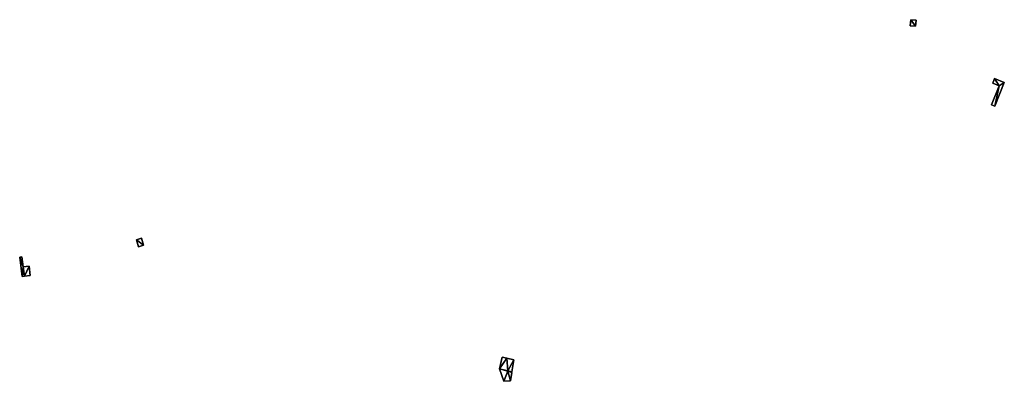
# Model space of a CAD drawing. Header units: inches. Extents: x 92399 to 92586, y 1600287 to 1600356.
import ezdxf

# ---------------------------------------------------------------- set-up
doc = ezdxf.new("R2010")
doc.units = ezdxf.units.IN
doc.header["$MEASUREMENT"] = 0
doc.layers.add('Objekter_Andrebygg', color=10, linetype='Continuous')

msp = doc.modelspace()

# ---------------------------------------------------------------- meshes
at = {"layer": 'Objekter_Andrebygg', "color": 24, "true_color": 0xaa170d}
mesh = msp.add_polyface(dxfattribs=at)
corners = [(92569.332, 1600354.312, 111.064), (92568.461, 1600355.562, 111.042), (92568.344, 1600354.375, 111.078), (92569.449, 1600355.438, 111.016), (92569.332, 1600354.312, 112.59), (92568.461, 1600355.562, 111.41), (92568.344, 1600354.375, 111.41), (92569.449, 1600355.438, 112.59)]
mesh.append_faces([[corners[k] for k in face] for face in [(6, 5, 2), (5, 1, 2), (5, 7, 3), (5, 3, 1), (7, 4, 0), (7, 0, 3), (4, 6, 0), (6, 2, 0), (6, 5, 2), (5, 1, 2), (5, 7, 3), (5, 3, 1), (7, 4, 0), (7, 0, 3), (4, 7, 5), (4, 5, 6), (4, 7, 5), (4, 5, 6), (0, 3, 1), (0, 1, 2), (0, 3, 1), (0, 1, 2)]], dxfattribs={"color": 82})
mesh = msp.add_polyface(dxfattribs=at)
corners = [(92569.332, 1600354.312, 111.064), (92568.461, 1600355.562, 111.042), (92568.344, 1600354.375, 111.078), (92569.449, 1600355.438, 111.016), (92569.332, 1600354.312, 112.59), (92568.461, 1600355.562, 111.41), (92568.344, 1600354.375, 111.41), (92569.449, 1600355.438, 112.59)]
mesh.append_faces([[corners[k] for k in face] for face in [(6, 5, 2), (5, 1, 2), (5, 7, 3), (5, 3, 1), (7, 4, 0), (7, 0, 3), (4, 6, 0), (6, 2, 0), (6, 5, 2), (5, 1, 2), (5, 7, 3), (5, 3, 1), (7, 4, 0), (7, 0, 3), (4, 7, 5), (4, 5, 6), (4, 7, 5), (4, 5, 6), (0, 3, 1), (0, 1, 2), (0, 3, 1), (0, 1, 2)]])
mesh = msp.add_polyface(dxfattribs=at)
corners = [(92584.34, 1600344.375, 109.626), (92585.207, 1600343, 109.597), (92586.195, 1600343.625, 109.511), (92584.426, 1600339.125, 109.42), (92583.988, 1600343.5, 109.673), (92583.793, 1600339.375, 109.42), (92584.34, 1600344.375, 110.32), (92585.207, 1600343, 110.32), (92586.195, 1600343.625, 110.32), (92584.426, 1600339.125, 109.47), (92583.988, 1600343.5, 110.32), (92583.793, 1600339.375, 109.47)]
mesh.append_faces([[corners[k] for k in face] for face in [(10, 6, 4), (6, 0, 4), (6, 8, 0), (8, 2, 0), (8, 9, 2), (9, 3, 2), (9, 11, 5), (9, 5, 3), (11, 7, 1), (11, 1, 5), (7, 10, 4), (7, 4, 1), (11, 7, 1), (11, 1, 5), (10, 6, 4), (6, 0, 4), (6, 8, 0), (8, 2, 0), (8, 9, 2), (9, 3, 2), (9, 11, 5), (9, 5, 3), (7, 10, 4), (7, 4, 1), (9, 7, 11), (6, 10, 7), (8, 7, 9), (6, 7, 8), (9, 7, 11), (6, 10, 7), (8, 7, 9), (6, 7, 8), (3, 1, 5), (0, 4, 1), (2, 1, 3), (0, 1, 2), (3, 1, 5), (0, 4, 1), (2, 1, 3), (0, 1, 2)]], dxfattribs={"color": 82})
mesh = msp.add_polyface(dxfattribs=at)
corners = [(92584.34, 1600344.375, 109.626), (92585.207, 1600343, 109.597), (92586.195, 1600343.625, 109.511), (92584.426, 1600339.125, 109.42), (92583.988, 1600343.5, 109.673), (92583.793, 1600339.375, 109.42), (92584.34, 1600344.375, 110.32), (92585.207, 1600343, 110.32), (92586.195, 1600343.625, 110.32), (92584.426, 1600339.125, 109.47), (92583.988, 1600343.5, 110.32), (92583.793, 1600339.375, 109.47)]
mesh.append_faces([[corners[k] for k in face] for face in [(10, 6, 4), (6, 0, 4), (6, 8, 0), (8, 2, 0), (8, 9, 2), (9, 3, 2), (9, 11, 5), (9, 5, 3), (11, 7, 1), (11, 1, 5), (7, 10, 4), (7, 4, 1), (11, 7, 1), (11, 1, 5), (10, 6, 4), (6, 0, 4), (6, 8, 0), (8, 2, 0), (8, 9, 2), (9, 3, 2), (9, 11, 5), (9, 5, 3), (7, 10, 4), (7, 4, 1), (9, 7, 11), (6, 10, 7), (8, 7, 9), (6, 7, 8), (9, 7, 11), (6, 10, 7), (8, 7, 9), (6, 7, 8), (3, 1, 5), (0, 4, 1), (2, 1, 3), (0, 1, 2), (3, 1, 5), (0, 4, 1), (2, 1, 3), (0, 1, 2)]])
mesh = msp.add_polyface(dxfattribs=at)
corners = [(92421.555, 1600313.75, 113.72), (92421.555, 1600313.75, 113.318), (92421.883, 1600312.438, 113.12), (92421.883, 1600312.438, 114.43), (92422.5, 1600314.062, 113.392), (92422.5, 1600314.062, 113.75), (92422.828, 1600312.75, 113.169), (92422.828, 1600312.75, 114.46)]
mesh.append_faces([[corners[k] for k in face] for face in [(2, 6, 1), (6, 4, 1), (7, 3, 6), (3, 2, 6), (3, 7, 0), (7, 5, 0), (3, 7, 0), (7, 5, 0), (2, 6, 1), (6, 4, 1), (3, 0, 2), (0, 1, 2), (5, 7, 6), (5, 6, 4), (0, 5, 4), (0, 4, 1), (5, 7, 6), (5, 6, 4), (7, 3, 6), (3, 2, 6), (0, 5, 4), (0, 4, 1), (3, 0, 2), (0, 1, 2)]], dxfattribs={"color": 82})
mesh = msp.add_polyface(dxfattribs=at)
corners = [(92421.555, 1600313.75, 113.72), (92421.555, 1600313.75, 113.318), (92421.883, 1600312.438, 113.12), (92421.883, 1600312.438, 114.43), (92422.5, 1600314.062, 113.392), (92422.5, 1600314.062, 113.75), (92422.828, 1600312.75, 113.169), (92422.828, 1600312.75, 114.46)]
mesh.append_faces([[corners[k] for k in face] for face in [(2, 6, 1), (6, 4, 1), (7, 3, 6), (3, 2, 6), (3, 7, 0), (7, 5, 0), (3, 7, 0), (7, 5, 0), (2, 6, 1), (6, 4, 1), (3, 0, 2), (0, 1, 2), (5, 7, 6), (5, 6, 4), (0, 5, 4), (0, 4, 1), (5, 7, 6), (5, 6, 4), (7, 3, 6), (3, 2, 6), (0, 5, 4), (0, 4, 1), (3, 0, 2), (0, 1, 2)]])
mesh = msp.add_polyface(dxfattribs=at)
corners = [(92399.816, 1600306.812, 112.69), (92399.816, 1600306.812, 111.679), (92400.246, 1600306.875, 111.687), (92400.246, 1600306.875, 112.69), (92401.352, 1600307, 111.65), (92401.352, 1600307, 111.6), (92401.145, 1600308.75, 111.65), (92401.145, 1600308.75, 111.6), (92400.027, 1600308.625, 111.758), (92400.027, 1600308.625, 112.69), (92399.793, 1600310.5, 111.816), (92399.793, 1600310.5, 112.69), (92399.359, 1600310.438, 111.84), (92399.359, 1600310.438, 112.69)]
mesh.append_faces([[corners[k] for k in face] for face in [(13, 11, 12), (11, 10, 12), (11, 9, 10), (9, 8, 10), (9, 6, 8), (6, 7, 8), (3, 6, 9), (13, 9, 11), (0, 9, 13), (3, 9, 0), (4, 6, 3), (3, 6, 9), (13, 9, 11), (0, 9, 13), (3, 9, 0), (4, 6, 3), (2, 7, 8), (12, 8, 10), (1, 8, 12), (2, 8, 1), (5, 7, 2), (2, 7, 8), (12, 8, 10), (1, 8, 12), (2, 8, 1), (5, 7, 2), (6, 4, 5), (6, 5, 7), (0, 13, 12), (0, 12, 1), (4, 3, 2), (4, 2, 5), (3, 0, 2), (0, 1, 2), (0, 13, 12), (0, 12, 1), (13, 11, 12), (11, 10, 12), (11, 9, 10), (9, 8, 10), (9, 6, 8), (6, 7, 8), (6, 4, 5), (6, 5, 7), (4, 3, 2), (4, 2, 5), (3, 0, 2), (0, 1, 2)]], dxfattribs={"color": 82})
mesh = msp.add_polyface(dxfattribs=at)
corners = [(92399.816, 1600306.812, 112.69), (92399.816, 1600306.812, 111.679), (92400.246, 1600306.875, 111.687), (92400.246, 1600306.875, 112.69), (92401.352, 1600307, 111.65), (92401.352, 1600307, 111.6), (92401.145, 1600308.75, 111.65), (92401.145, 1600308.75, 111.6), (92400.027, 1600308.625, 111.758), (92400.027, 1600308.625, 112.69), (92399.793, 1600310.5, 111.816), (92399.793, 1600310.5, 112.69), (92399.359, 1600310.438, 111.84), (92399.359, 1600310.438, 112.69)]
mesh.append_faces([[corners[k] for k in face] for face in [(13, 11, 12), (11, 10, 12), (11, 9, 10), (9, 8, 10), (9, 6, 8), (6, 7, 8), (3, 6, 9), (13, 9, 11), (0, 9, 13), (3, 9, 0), (4, 6, 3), (3, 6, 9), (13, 9, 11), (0, 9, 13), (3, 9, 0), (4, 6, 3), (2, 7, 8), (12, 8, 10), (1, 8, 12), (2, 8, 1), (5, 7, 2), (2, 7, 8), (12, 8, 10), (1, 8, 12), (2, 8, 1), (5, 7, 2), (6, 4, 5), (6, 5, 7), (0, 13, 12), (0, 12, 1), (4, 3, 2), (4, 2, 5), (3, 0, 2), (0, 1, 2), (0, 13, 12), (0, 12, 1), (13, 11, 12), (11, 10, 12), (11, 9, 10), (9, 8, 10), (9, 6, 8), (6, 7, 8), (6, 4, 5), (6, 5, 7), (4, 3, 2), (4, 2, 5), (3, 0, 2), (0, 1, 2)]])
mesh = msp.add_polyface(dxfattribs=at)
corners = [(92492.738, 1600288.562, 108.07), (92492.738, 1600288.562, 107.595), (92491.961, 1600288.812, 107.724), (92491.961, 1600288.812, 108.38), (92492.461, 1600286.938, 107.04), (92491.246, 1600286.875, 107.04), (92492.461, 1600286.938, 106.99), (92491.246, 1600286.875, 107.09), (92492.762, 1600288.688, 109.09), (92492.762, 1600288.688, 107.624), (92493.121, 1600290.938, 108.087), (92493.121, 1600290.938, 109.2), (92490.402, 1600289.25, 108.085), (92490.402, 1600289.25, 108.27), (92492.004, 1600288.875, 107.734), (92492.004, 1600288.875, 108.39), (92491.789, 1600291.25, 108.39), (92490.895, 1600291.438, 108.37), (92490.895, 1600291.438, 108.273), (92491.789, 1600291.25, 108.179)]
mesh.append_faces([[corners[k] for k in face] for face in [(15, 16, 13), (15, 13, 3), (11, 16, 15), (13, 16, 17), (7, 3, 13), (3, 7, 4), (3, 4, 0), (8, 11, 15), (0, 4, 1), (4, 6, 1), (14, 19, 12), (14, 12, 2), (5, 2, 12), (2, 6, 1), (12, 19, 18), (2, 5, 6), (9, 10, 14), (10, 19, 14), (14, 19, 12), (14, 12, 2), (5, 2, 12), (2, 6, 1), (12, 19, 18), (2, 5, 6), (9, 10, 14), (10, 19, 14), (4, 7, 5), (4, 5, 6), (8, 15, 9), (15, 14, 9), (16, 11, 10), (16, 10, 19), (13, 17, 18), (13, 18, 12), (17, 16, 18), (16, 19, 18), (7, 13, 12), (7, 12, 5), (17, 16, 18), (16, 19, 18), (16, 11, 10), (16, 10, 19), (13, 17, 18), (13, 18, 12), (15, 3, 14), (3, 2, 14), (0, 4, 1), (4, 6, 1), (15, 16, 13), (15, 13, 3), (11, 16, 15), (13, 16, 17), (7, 3, 13), (3, 7, 4), (3, 4, 0), (8, 11, 15), (8, 15, 9), (15, 14, 9), (15, 3, 14), (3, 2, 14), (3, 0, 2), (0, 1, 2), (11, 8, 10), (8, 9, 10), (7, 13, 12), (7, 12, 5), (11, 8, 10), (8, 9, 10), (4, 7, 5), (4, 5, 6), (3, 0, 2), (0, 1, 2)]], dxfattribs={"color": 82})
mesh = msp.add_polyface(dxfattribs=at)
corners = [(92492.738, 1600288.562, 108.07), (92492.738, 1600288.562, 107.595), (92491.961, 1600288.812, 107.724), (92491.961, 1600288.812, 108.38), (92492.461, 1600286.938, 107.04), (92491.246, 1600286.875, 107.04), (92492.461, 1600286.938, 106.99), (92491.246, 1600286.875, 107.09), (92492.762, 1600288.688, 109.09), (92492.762, 1600288.688, 107.624), (92493.121, 1600290.938, 108.087), (92493.121, 1600290.938, 109.2), (92490.402, 1600289.25, 108.085), (92490.402, 1600289.25, 108.27), (92492.004, 1600288.875, 107.734), (92492.004, 1600288.875, 108.39), (92491.789, 1600291.25, 108.39), (92490.895, 1600291.438, 108.37), (92490.895, 1600291.438, 108.273), (92491.789, 1600291.25, 108.179)]
mesh.append_faces([[corners[k] for k in face] for face in [(15, 16, 13), (15, 13, 3), (11, 16, 15), (13, 16, 17), (7, 3, 13), (3, 7, 4), (3, 4, 0), (8, 11, 15), (0, 4, 1), (4, 6, 1), (14, 19, 12), (14, 12, 2), (5, 2, 12), (2, 6, 1), (12, 19, 18), (2, 5, 6), (9, 10, 14), (10, 19, 14), (14, 19, 12), (14, 12, 2), (5, 2, 12), (2, 6, 1), (12, 19, 18), (2, 5, 6), (9, 10, 14), (10, 19, 14), (4, 7, 5), (4, 5, 6), (8, 15, 9), (15, 14, 9), (16, 11, 10), (16, 10, 19), (13, 17, 18), (13, 18, 12), (17, 16, 18), (16, 19, 18), (7, 13, 12), (7, 12, 5), (17, 16, 18), (16, 19, 18), (16, 11, 10), (16, 10, 19), (13, 17, 18), (13, 18, 12), (15, 3, 14), (3, 2, 14), (0, 4, 1), (4, 6, 1), (15, 16, 13), (15, 13, 3), (11, 16, 15), (13, 16, 17), (7, 3, 13), (3, 7, 4), (3, 4, 0), (8, 11, 15), (8, 15, 9), (15, 14, 9), (15, 3, 14), (3, 2, 14), (3, 0, 2), (0, 1, 2), (11, 8, 10), (8, 9, 10), (7, 13, 12), (7, 12, 5), (11, 8, 10), (8, 9, 10), (4, 7, 5), (4, 5, 6), (3, 0, 2), (0, 1, 2)]])

doc.saveas('drawing.dxf')
